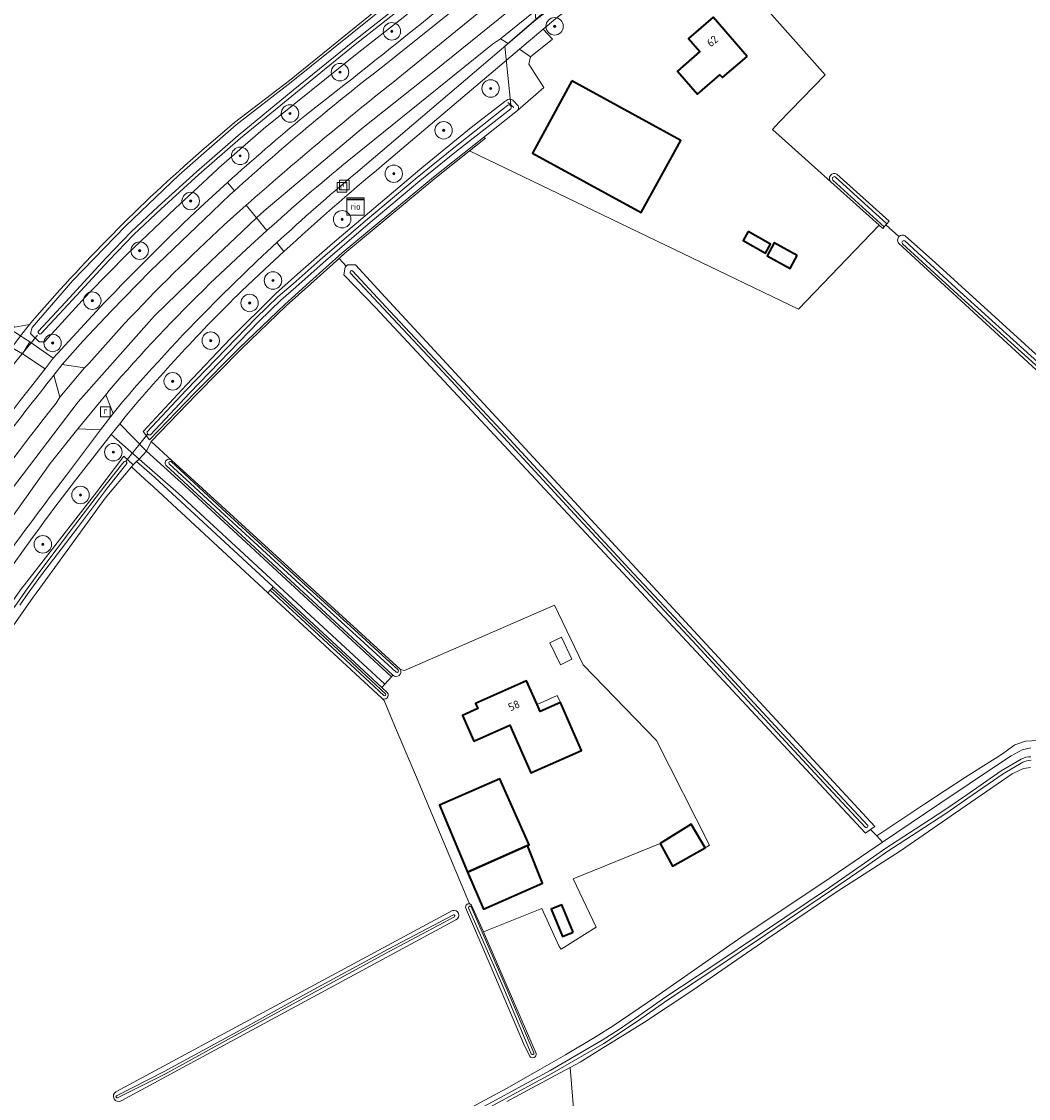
# Model space of a CAD drawing. Extents: x 199200 to 204075, y 460125 to 464703.
# Tile 22 of 174: x 200345 to 200575, y 463121 to 463368. Entities that reach past the tile are written whole.
import ezdxf
from ezdxf.enums import TextEntityAlignment as Align

# ---------------------------------------------------------------- set-up
doc = ezdxf.new("R2010")
doc.units = 0
doc.layers.get('0').update_dxf_attribs({"lineweight": 25})
for name, color, linetype, lineweight in [('B-WE-GR-BOOM-S', 90, 'Continuous', 25), ('B-WE-GR-BOOMTEELT-GV', 110, 'Continuous', 13), ('B-WE-GR-GRAS-GV', 60, 'Continuous', 13), ('B-WE-IE-TERREINAFSCHEIDING_KUNSTMATIG_HEKWERK-G', 20, 'IE-TERREINAFSCHEIDING-KUNSTMATIG', 18), ('B-WE-IE-TERREINAFSCHEIDING_KUNSTMATIG_HEKWERK_RASTER-G', 30, 'IE-TERREINAFSCHEIDING-KUNSTMATIG', 18), ('B-WE-IE-TERREINAFSCHEIDING_KUNSTMATIG_MUUR-G', 90, 'IE-TERREINAFSCHEIDING-KUNSTMATIG-DICHT', 18), ('B-WE-KW-KUNSTWERK_DUIKER-G', 170, 'Continuous', 18), ('B-WE-OG-BEBOUWING-GV', 7, 'Continuous', 35), ('B-WE-OG-BEBOUWING-T18', 10, 'Continuous', 18), ('B-WE-OG-BEBOUWING_LOODS-GV', 7, 'Continuous', 35), ('B-WE-OG-BEBOUWING_LUIFEL-GV', 7, 'Continuous', 18), ('B-WE-OG-BEBOUWING_SCHUUR-GV', 7, 'Continuous', 35), ('B-WE-OG-TERREIN_ERF-GV', 7, 'Continuous', 18), ('B-WE-OG-WATER_GREPPEL-GV', 160, 'Continuous', 18), ('B-WE-OG-WATER_SLOOT-GV', 120, 'Continuous', 18), ('B-WE-OG-WEG-GV', 7, 'Continuous', 18), ('B-WE-RI-GWA_RIOOLPUT-S', 30, 'Continuous', 25), ('B-WE-RI-TERREINKAST-S', 7, 'Continuous', 25), ('B-WE-VH-VERHARDING_ASFALT-GV', 252, 'Continuous', 18), ('B-WE-VH-VERHARDING_BETONSTRAATSTEEN-GV', 252, 'Continuous', 18), ('B-WE-VH-VERHARDING_HALFVERHARDING-GV', 252, 'Continuous', 18)]:
    doc.layers.add(name, color=color, linetype=linetype, lineweight=lineweight)
doc.styles.add('NLCS-ISO', font='NLCS-ISO.ttf')
doc.styles.add('NLCS-ISO-M1000-T18', font='NLCS-ISO.ttf', dxfattribs={"height": 1.8})
doc.linetypes.add('IE-TERREINAFSCHEIDING-KUNSTMATIG', pattern='A,4,[82,NLCS.SHX,S=0.75,R=90,X=0,Y=0],4,-2', length=10)
doc.linetypes.add('IE-TERREINAFSCHEIDING-KUNSTMATIG-DICHT', pattern='A,8,-1,[82,NLCS.SHX,S=0.75,R=90,X=0,Y=0],-1', length=10)

# ---------------------------------------------------------------- blocks, each defined once
blk = doc.blocks.new('SRI-TERREINKAST-SO')
at = {"color": 0, "linetype": 'ByBlock', "lineweight": 18}
for points in [[(-2, 2), (2, 2), (2, 1.68), (-2, 1.68)], [(-2, 1.52), (2, 1.52), (2, -2), (-2, -2)]]:
    blk.add_lwpolyline(points, close=True, dxfattribs=at)
at = {"color": 0, "linetype": 'ByBlock', "lineweight": 18, "style": 'NLCS-ISO'}
blk.add_text('rio', height=1.5, dxfattribs=at).set_placement((0, 0), align=Align.MIDDLE_CENTER)
blk = doc.blocks.new('SRI-PUT_INSPECTIEPUT_RIOOLPUT-SO')
at = {"color": 0, "linetype": 'ByBlock', "lineweight": 18}
blk.add_lwpolyline([(-1.12, -1.12), (1.12, -1.12), (1.12, 1.12), (-1.12, 1.12)], close=True, dxfattribs=at)
at = {"color": 0, "linetype": 'ByBlock', "lineweight": 18, "style": 'NLCS-ISO'}
blk.add_text('r', height=1.5, dxfattribs=at).set_placement((0, 0.28), align=Align.MIDDLE_CENTER)
blk = doc.blocks.new('SGR-BOOM_01-SO')
at = {"linetype": 'ByBlock', "lineweight": 18}
h = blk.add_hatch(color=0, dxfattribs=at)
h.dxf.hatch_style = 1
edge = h.paths.add_edge_path()
edge.add_arc((0, 0), 0.25, 0, 360)
at = {"color": 0, "linetype": 'ByBlock', "lineweight": 18}
for radius in [2, 0.25]:
    blk.add_circle((0, 0), radius, dxfattribs=at)

msp = doc.modelspace()

# ---------------------------------------------------------------- linework, layer by layer
at = {"layer": 'B-WE-GR-BOOMTEELT-GV', "flags": 128}
for points in [[(200441.806, 463115.601), (200455.719, 463123.062), (200462.782, 463127.131), (200469.225, 463130.821), (200476.293, 463135.027), (200480.12, 463137.461), (200489.931, 463144.103), (200509.428, 463157.729), (200530.131, 463171.516), (200541.93, 463179.556), (200540.595, 463181), (200539.195, 463182.514), (200538.01, 463181.676), (200425.655, 463302.159), (200418.369, 463309.697), (200418.669, 463311.405), (200418.944, 463311.667), (200417.329, 463313.402), (200415.978, 463312.171), (200410.812, 463307.567), (200405.165, 463302.534), (200394.84, 463292.588)], [(200394.84, 463292.588), (200384.542, 463282.145), (200374.294, 463271.51), (200374.262, 463271.445), (200378.903, 463267.201), (200431.41, 463219.191), (200432.302, 463218.941), (200466.676, 463233.919), (200473.283, 463220.224), (200490.084, 463202.894), (200502.239, 463178.852), (200501.214, 463178.275), (200493.775, 463174.089), (200490.932, 463179.276), (200470.971, 463171.197), (200476.244, 463160.051), (200468.206, 463155.053), (200467.793, 463155.651), (200463.777, 463164.366), (200450.42, 463158.982), (200452.651, 463153.928), (200462.527, 463131.146)], [(200447.191, 463165.462), (200446.818, 463166.355), (200434.865, 463194.979), (200430.001, 463206.315), (200427.679, 463212.054), (200427.086, 463212.603), (200400.97, 463236.765), (200373.827, 463261.877), (200373.779, 463261.921), (200369.73, 463265.668), (200363.67, 463258.457), (200348.687, 463237.835), (200347.858, 463236.693), (200347.183, 463235.765), (200336.347, 463220.319), (200314.93, 463187.349), (200293.192, 463154.169), (200276.174, 463128.195), (200272.985, 463123.327), (200276.588, 463121.403), (200278.696, 463120.277)], [(200366.133, 463122.361), (200443.289, 463163.875)], [(200461.012, 463130.476), (200459.802, 463132.907), (200451.844, 463151.632), (200446.333, 463164.579)], [(200444.091, 463161.754), (200367.354, 463120.275)]]:
    msp.add_lwpolyline(points, dxfattribs=at)
at = {"layer": 'B-WE-GR-BOOMTEELT-GV'}
for points in [[(200443.289, 463163.875, -0.9514297), (200444.091, 463161.754)], [(200446.333, 463164.579, -0.5107245), (200447.191, 463165.462)], [(200462.527, 463131.146, -0.7797754), (200461.012, 463130.476)], [(200367.354, 463120.275, -0.9852575), (200366.133, 463122.361)]]:
    msp.add_lwpolyline(points, format="xyb", dxfattribs=at)
at = {"layer": 'B-WE-GR-GRAS-GV', "flags": 128}
for points in [[(200365.807, 463478.47), (200358.483, 463470.346), (200348.462, 463458.938), (200335.727, 463444.61), (200330.438, 463438.959), (200301.892, 463406.264), (200301.532, 463405.851), (200301.517, 463405.834), (200300.813, 463406.641), (200298.121, 463403.548), (200298.899, 463403.096), (200295.6, 463399.234), (200292.543, 463392.725), (200290.318, 463388.845), (200279.867, 463369.266), (200268.688, 463345.092), (200277.952, 463339.003), (200297.734, 463326.626), (200323.043, 463309.857), (200335.672, 463301.853), (200339.82, 463299.568), (200342.965, 463297.691), (200346.347, 463298.314)], [(200753.187, 463243.647), (200654.357, 463347.711), (200623.138, 463381.908), (200611.749, 463393.687), (200608.698, 463390.797), (200564.56, 463437.384), (200555.942, 463446.684), (200545.048, 463431.67), (200532.709, 463416.991), (200520.06, 463403.016), (200502.196, 463385.424), (200509.23, 463377.608), (200528.739, 463355.542), (200518.212, 463344.663), (200516.718, 463343.004), (200530.077, 463330.976)], [(200385.771, 463338.136), (200393.313, 463344.558), (200405.957, 463354.261), (200438.102, 463380.334)], [(200547.143, 463318.615), (200554.063, 463312.384), (200619.812, 463252.589), (200676.698, 463200.403), (200680.027, 463202.418), (200685.06, 463204.857), (200689.446, 463206.953), (200697.94, 463210.835), (200704.149, 463213.373), (200711.223, 463216.566), (200717.674, 463220.375), (200721.258, 463222.663), (200581.239, 463353.264)], [(200542.303, 463320.671), (200541.954, 463320.283), (200541.136, 463321.019), (200522.677, 463301.767), (200447.21, 463338.086), (200439.245, 463331.719), (200418.646, 463314.601), (200417.329, 463313.402), (200418.944, 463311.667), (200419.256, 463311.964), (200421.083, 463311.96), (200427.894, 463304.58), (200540.135, 463183.179), (200539.195, 463182.514), (200540.595, 463181), (200541.535, 463181.665), (200551.624, 463188.371), (200560.943, 463194.516), (200569.182, 463199.665), (200572.236, 463201.91), (200574.709, 463202.727), (200577.587, 463202.865)], [(200531.46, 463332.735), (200543.447, 463321.942), (200542.935, 463321.373), (200542.7, 463321.112)], [(200545.687, 463318.419), (200542.7, 463321.112), (200542.303, 463320.671)], [(200542.7, 463321.112), (200545.687, 463318.419)], [(200673.937, 463198.801), (200545.617, 463316.952)], [(200374.262, 463271.445), (200373.18, 463269.265), (200381.967, 463261.294), (200429.324, 463217.481), (200429.663, 463217.848), (200377.601, 463266.014)], [(200378.903, 463267.201), (200374.262, 463271.445)], [(200577.587, 463202.865), (200574.709, 463202.727), (200572.236, 463201.91), (200569.182, 463199.665), (200560.943, 463194.516), (200551.624, 463188.371), (200541.535, 463181.665), (200540.595, 463181), (200541.93, 463179.556), (200555.029, 463188.481), (200569.006, 463197.745), (200571.444, 463199.398), (200573.914, 463200.742), (200575.892, 463201.216)], [(200575.884, 463196.727), (200574.244, 463196.502), (200571.65, 463195.22), (200560.852, 463187.86), (200546.044, 463177.57), (200531.51, 463168.241), (200515.405, 463157.326), (200498.159, 463145.507), (200487.36, 463138.333), (200482.267, 463135.149), (200477.947, 463132.527), (200472.608, 463129.126), (200470.329, 463127.918), (200473.731, 463085.724)]]:
    msp.add_lwpolyline(points, dxfattribs=at)
for points in [[(200346.347, 463298.314), (200342.965, 463297.691), (200339.82, 463299.568), (200335.672, 463301.853), (200323.043, 463309.857), (200297.734, 463326.626), (200277.952, 463339.003), (200268.688, 463345.092), (200268.42, 463344.509), (200335.247, 463301.236), (200342.975, 463296.51), (200344.297, 463295.656)], [(200371.507, 463267.398), (200370.894, 463266.833), (200374.996, 463263.263), (200375.07, 463263.195), (200402.2, 463238.095), (200427.091, 463215.067), (200427.77, 463215.801), (200380.519, 463259.516)]]:
    msp.add_lwpolyline(points, close=True, dxfattribs=at)
at = {"layer": 'B-WE-GR-GRAS-GV'}
for points in [[(200346.347, 463298.314, -0.0361656), (200385.771, 463338.136)], [(200530.077, 463330.976, -0.8905594), (200531.46, 463332.735)], [(200545.617, 463316.952, -0.361404), (200545.687, 463318.419)], [(200545.687, 463318.419, -0.3615551), (200547.143, 463318.615)], [(200377.601, 463266.014, -0.8754211), (200378.903, 463267.201)]]:
    msp.add_lwpolyline(points, format="xyb", dxfattribs=at)
at = {"layer": 'B-WE-IE-TERREINAFSCHEIDING_KUNSTMATIG_HEKWERK-G', "flags": 128}
msp.add_lwpolyline([(200346.347, 463298.314), (200342.965, 463297.691)], dxfattribs=at)
at = {"layer": 'B-WE-IE-TERREINAFSCHEIDING_KUNSTMATIG_HEKWERK_RASTER-G', "flags": 128}
for points in [[(200462.347, 463401.356), (200452.956, 463392.628), (200438.102, 463380.334), (200405.957, 463354.261), (200393.313, 463344.558), (200385.771, 463338.136)], [(200450.895, 463341.031), (200439.245, 463331.719), (200418.646, 463314.601), (200415.978, 463312.171), (200410.812, 463307.567)], [(200410.812, 463307.567), (200405.165, 463302.534), (200394.84, 463292.588), (200384.542, 463282.145), (200374.294, 463271.51)]]:
    msp.add_lwpolyline(points, dxfattribs=at)
at = {"layer": 'B-WE-IE-TERREINAFSCHEIDING_KUNSTMATIG_HEKWERK_RASTER-G'}
msp.add_lwpolyline([(200385.771, 463338.136, 0.0361599), (200346.347, 463298.314)], format="xyb", dxfattribs=at)
at = {"layer": 'B-WE-IE-TERREINAFSCHEIDING_KUNSTMATIG_MUUR-G', "flags": 128}
msp.add_lwpolyline([(200457.415, 463348.069), (200456.033, 463349.146)], dxfattribs=at)
at = {"layer": 'B-WE-KW-KUNSTWERK_DUIKER-G', "flags": 128}
for points in [[(200456.659, 463348.658), (200455.315, 463362.067), (200489.117, 463391.34), (200500.8, 463387.214)], [(200338.844, 463284.613), (200348.134, 463295.825)], [(200368.492, 463266.991), (200373.456, 463273.204)]]:
    msp.add_lwpolyline(points, dxfattribs=at)
at = {"layer": 'B-WE-OG-BEBOUWING-GV', "flags": 128}
for points in [[(200510.849, 463359.738), (200503.077, 463368.713), (200497.466, 463363.855), (200500.053, 463360.867), (200494.898, 463356.403), (200499.498, 463351.091), (200504.649, 463355.551), (200505.234, 463354.876)], [(200470.709, 463354.145), (200461.66, 463337.538), (200486.586, 463323.979), (200495.667, 463340.432)], [(200462.714, 463211.127), (200460.307, 463216.554), (200448.597, 463211.36), (200449.104, 463210.216), (200445.575, 463208.651), (200448.182, 463202.774), (200456.429, 463206.432), (200461.297, 463195.459), (200472.918, 463200.614), (200468.054, 463211.579), (200463.425, 463209.525)], [(200460.49, 463178.831), (200460.873, 463179.002), (200454.142, 463194.106), (200440.365, 463188.094), (200446.757, 463172.709)], [(200490.932, 463179.276), (200493.775, 463174.089), (200501.214, 463178.275), (200498.03, 463183.707)], [(200460.49, 463178.831), (200446.757, 463172.709), (200450.453, 463164.245), (200463.982, 463170.164)]]:
    msp.add_lwpolyline(points, close=True, dxfattribs=at)
at = {"layer": 'B-WE-OG-BEBOUWING_LOODS-GV', "flags": 128}
msp.add_lwpolyline([(200522.368, 463314.12), (200517.105, 463317.002), (200515.463, 463314.002), (200520.725, 463311.12)], close=True, dxfattribs=at)
at = {"layer": 'B-WE-OG-BEBOUWING_LUIFEL-GV', "flags": 128}
for points in [[(200468.323, 463226.557), (200465.67, 463225.308), (200468.047, 463220.264), (200470.699, 463221.514)], [(200462.714, 463211.127), (200463.425, 463209.525), (200468.054, 463211.579), (200467.352, 463213.19)]]:
    msp.add_lwpolyline(points, close=True, dxfattribs=at)
at = {"layer": 'B-WE-OG-BEBOUWING_SCHUUR-GV', "flags": 128}
for points in [[(200511.116, 463319.575), (200509.973, 463317.552), (200515.112, 463314.645), (200516.256, 463316.667)], [(200470.977, 463158.951), (200468.42, 463165.244), (200465.968, 463164.248), (200468.524, 463157.955)]]:
    msp.add_lwpolyline(points, close=True, dxfattribs=at)
at = {"layer": 'B-WE-OG-TERREIN_ERF-GV', "flags": 128}
for points in [[(200467.366, 463368.728), (200464.13, 463365.991), (200466.226, 463363.719), (200461.204, 463359.624), (200460.82, 463357.972), (200464.266, 463352.595), (200458.24, 463347.373), (200450.417, 463341.139), (200450.895, 463341.031), (200447.21, 463338.086), (200522.677, 463301.767), (200541.136, 463321.019), (200530.077, 463330.976), (200516.718, 463343.004), (200518.212, 463344.663), (200528.739, 463355.542), (200509.23, 463377.608)], [(200473.283, 463220.224), (200466.676, 463233.919), (200432.302, 463218.941), (200431.41, 463219.191)], [(200429.663, 463217.848), (200429.324, 463217.481), (200427.77, 463215.801), (200427.091, 463215.067), (200428.373, 463213.881)], [(200447.695, 463165.158), (200450.032, 463159.862), (200450.42, 463158.982), (200463.777, 463164.366), (200467.793, 463155.651), (200468.206, 463155.053), (200476.244, 463160.051), (200470.971, 463171.197), (200490.932, 463179.276), (200498.03, 463183.707), (200501.214, 463178.275), (200502.239, 463178.852), (200490.084, 463202.894), (200473.283, 463220.224)], [(200427.086, 463212.603), (200427.679, 463212.054), (200430.001, 463206.315), (200434.865, 463194.979), (200446.818, 463166.355), (200447.191, 463165.462)], [(200540.796, 463043.665), (200545.128, 463044.49), (200545.22, 463045.193), (200546.826, 463057.414), (200547.794, 463064.786), (200537.166, 463066.105), (200529.89, 463066.369), (200530.433, 463045.776), (200490.247, 463044.716), (200489.92, 463065.717), (200495.2, 463065.717), (200492.878, 463066.092), (200494.924, 463078.76), (200474.691, 463082.027), (200475.327, 463085.466), (200473.731, 463085.724), (200470.329, 463127.918), (200461.585, 463123.282), (200455.813, 463120.128)]]:
    msp.add_lwpolyline(points, dxfattribs=at)
for points in [[(200497.466, 463363.855), (200503.077, 463368.713), (200510.849, 463359.738), (200505.234, 463354.876), (200504.649, 463355.551), (200499.498, 463351.091), (200494.898, 463356.403), (200500.053, 463360.867)], [(200486.586, 463323.979), (200461.66, 463337.538), (200470.709, 463354.145), (200495.667, 463340.432)], [(200515.463, 463314.002), (200517.105, 463317.002), (200522.368, 463314.12), (200520.725, 463311.12)], [(200460.307, 463216.554), (200462.714, 463211.127), (200463.425, 463209.525), (200468.054, 463211.579), (200472.918, 463200.614), (200461.297, 463195.459), (200456.429, 463206.432), (200448.182, 463202.774), (200445.575, 463208.651), (200449.104, 463210.216), (200448.597, 463211.36)], [(200446.757, 463172.709), (200440.365, 463188.094), (200454.142, 463194.106), (200460.873, 463179.002), (200460.49, 463178.831), (200463.982, 463170.164), (200450.453, 463164.245)]]:
    msp.add_lwpolyline(points, close=True, dxfattribs=at)
at = {"layer": 'B-WE-OG-TERREIN_ERF-GV'}
for points in [[(200431.41, 463219.191, -0.7915941), (200429.663, 463217.848)], [(200428.373, 463213.881, -0.9072089), (200427.086, 463212.603)], [(200447.191, 463165.462, -0.2010447), (200447.695, 463165.158)]]:
    msp.add_lwpolyline(points, format="xyb", dxfattribs=at)
at = {"layer": 'B-WE-OG-WATER_GREPPEL-GV'}
for points in [[(200447.605, 463164.739, 0.9330992), (200447.022, 463164.485)], [(200461.392, 463131.019, 0.8015699), (200461.977, 463131.266)]]:
    msp.add_lwpolyline(points, format="xyb", dxfattribs=at)
at = {"layer": 'B-WE-OG-WATER_GREPPEL-GV', "flags": 128}
for points in [[(200447.022, 463164.485), (200454.835, 463146.538), (200461.392, 463131.019)], [(200461.977, 463131.266), (200455.42, 463146.788), (200447.605, 463164.739)]]:
    msp.add_lwpolyline(points, dxfattribs=at)
at = {"layer": 'B-WE-OG-WATER_SLOOT-GV', "flags": 128}
for points in [[(200348.331, 463296.69), (200354.562, 463303.434), (200363.918, 463313.558), (200369.676, 463319.507), (200375.864, 463325.324), (200384.622, 463333.278), (200394.145, 463341.631), (200406.761, 463352.001), (200420.5, 463363.123), (200431.852, 463372.073), (200441.317, 463379.914), (200454.554, 463391.022), (200466.679, 463401.991), (200480.505, 463415.198), (200490.76, 463425.919), (200504.819, 463441.677), (200512.308, 463450.144)], [(200512.308, 463450.144), (200504.819, 463441.677), (200490.76, 463425.919), (200480.505, 463415.198), (200466.679, 463401.991), (200454.554, 463391.022), (200441.317, 463379.914), (200431.852, 463372.073), (200420.5, 463363.123), (200406.761, 463352.001), (200394.145, 463341.631), (200384.622, 463333.278), (200375.864, 463325.324), (200369.676, 463319.507), (200363.918, 463313.558), (200354.562, 463303.434), (200348.331, 463296.69)], [(200512.932, 463449.591), (200505.443, 463441.124), (200491.373, 463425.353), (200481.095, 463414.608), (200467.247, 463401.381), (200455.101, 463390.394), (200441.851, 463379.274), (200432.376, 463371.424), (200421.02, 463362.472), (200407.288, 463351.355), (200394.685, 463340.996), (200385.177, 463332.656), (200376.43, 463324.712), (200370.261, 463318.913), (200364.523, 463312.985), (200355.174, 463302.868), (200348.943, 463296.124)], [(200348.943, 463296.124), (200355.174, 463302.868), (200364.523, 463312.985), (200370.261, 463318.913), (200376.43, 463324.712), (200385.177, 463332.656), (200394.685, 463340.996), (200407.288, 463351.355), (200421.02, 463362.472), (200432.376, 463371.424), (200441.851, 463379.274), (200455.101, 463390.394), (200467.247, 463401.381), (200481.095, 463414.608), (200491.373, 463425.353), (200505.443, 463441.124), (200512.932, 463449.591)], [(200438.565, 463379.801), (200406.32, 463353.811), (200393.679, 463344.088), (200386.264, 463337.534), (200380.577, 463332.507), (200368.343, 463320.822), (200356.227, 463308.352), (200346.924, 463297.589), (200346.565, 463296.208), (200348.529, 463294.328), (200349.777, 463294.303), (200360.025, 463305.546), (200368.672, 463314.355), (200379.702, 463324.891), (200383.95, 463328.812), (200389.335, 463333.784), (200389.763, 463334.179), (200399.987, 463343.168), (200421.44, 463360.436), (200432.363, 463368.954)], [(200456.015, 463349.89), (200455.279, 463349.403), (200447.572, 463343.464), (200436.311, 463334.229), (200415.784, 463316.84), (200408.492, 463310.398), (200404.212, 463306.616), (200402.748, 463305.323), (200392.36, 463294.958), (200382.35, 463284.453), (200372.358, 463273.739), (200373.805, 463271.862), (200384.183, 463282.496), (200394.489, 463292.896), (200404.852, 463302.898), (200406.368, 463304.254), (200410.498, 463307.95), (200418.029, 463314.69), (200438.975, 463332.05), (200450.417, 463341.139), (200458.24, 463347.373)], [(200458.358, 463348.389), (200457.142, 463349.709)], [(200373.341, 463273.689), (200382.261, 463283.233), (200398.295, 463299.78), (200403.263, 463304.61), (200406.757, 463307.585), (200412.999, 463313.134), (200423.351, 463322.047), (200435.211, 463332.015), (200443.626, 463338.817), (200456.042, 463348.554)], [(200456.042, 463348.554), (200443.626, 463338.817), (200435.211, 463332.015), (200423.351, 463322.047), (200412.999, 463313.134), (200406.757, 463307.585), (200403.263, 463304.61), (200398.295, 463299.78), (200382.261, 463283.233), (200373.341, 463273.689)], [(200456.66, 463347.766), (200444.25, 463338.034), (200435.848, 463331.242), (200424, 463321.284), (200413.659, 463312.381), (200407.414, 463306.83), (200403.937, 463303.869), (200399.003, 463299.073), (200382.987, 463282.543), (200374.073, 463273.005)], [(200374.073, 463273.005), (200382.987, 463282.543), (200399.003, 463299.073), (200403.937, 463303.869), (200407.414, 463306.83), (200413.659, 463312.381), (200424, 463321.284), (200435.848, 463331.242), (200444.25, 463338.034), (200456.66, 463347.766)], [(200531.049, 463332.161), (200542.935, 463321.373), (200543.447, 463321.942), (200531.46, 463332.735)], [(200542.303, 463320.671), (200542.7, 463321.112), (200542.935, 463321.373), (200531.049, 463332.161)], [(200530.077, 463330.976), (200541.136, 463321.019)], [(200541.136, 463321.019), (200541.954, 463320.283), (200542.303, 463320.671), (200530.539, 463331.388)], [(200530.539, 463331.388), (200542.303, 463320.671)], [(200545.617, 463316.952), (200673.937, 463198.801), (200675.798, 463199.858), (200676.698, 463200.403), (200619.812, 463252.589), (200554.063, 463312.384), (200547.143, 463318.615)], [(200674.73, 463199.691), (200666.37, 463207.544), (200654.991, 463218), (200642.54, 463229.236), (200632.251, 463238.746), (200620.615, 463249.208), (200607.516, 463261.291), (200595.401, 463272.256), (200577.811, 463288.28), (200559.156, 463305.149), (200546.472, 463316.795)], [(200546.472, 463316.795), (200559.156, 463305.149), (200577.811, 463288.28), (200595.401, 463272.256), (200607.516, 463261.291), (200620.615, 463249.208), (200632.251, 463238.746), (200642.54, 463229.236), (200654.991, 463218), (200666.37, 463207.544), (200674.73, 463199.691)], [(200547.05, 463317.425), (200559.732, 463305.781), (200578.386, 463288.913), (200595.975, 463272.888), (200608.092, 463261.922), (200621.191, 463249.84), (200632.826, 463239.378), (200643.117, 463229.867), (200655.567, 463218.632), (200666.951, 463208.17), (200675.315, 463200.314)], [(200675.315, 463200.314), (200666.951, 463208.17), (200655.567, 463218.632), (200643.117, 463229.867), (200632.826, 463239.378), (200621.191, 463249.84), (200608.092, 463261.922), (200595.975, 463272.888), (200578.386, 463288.913), (200559.732, 463305.781), (200547.05, 463317.425)], [(200538.035, 463182.941), (200528.397, 463193.287), (200511.047, 463211.984), (200499.348, 463224.672), (200483.359, 463241.817), (200472.231, 463253.776), (200455.043, 463272.425), (200440.995, 463287.481), (200428.549, 463300.821), (200419.882, 463310.106)], [(200419.882, 463310.106), (200428.549, 463300.821), (200440.995, 463287.481), (200455.043, 463272.425), (200472.231, 463253.776), (200483.359, 463241.817), (200499.348, 463224.672), (200511.047, 463211.984), (200528.397, 463193.287), (200538.035, 463182.941)], [(200420.374, 463310.565), (200429.04, 463301.28), (200441.486, 463287.94), (200455.536, 463272.882), (200472.724, 463254.233), (200483.851, 463242.275), (200499.841, 463225.129), (200511.54, 463212.441), (200528.889, 463193.745), (200538.527, 463183.4)], [(200538.527, 463183.4), (200528.889, 463193.745), (200511.54, 463212.441), (200499.841, 463225.129), (200483.851, 463242.275), (200472.724, 463254.233), (200455.536, 463272.882), (200441.486, 463287.94), (200429.04, 463301.28), (200420.374, 463310.565)], [(200336.347, 463220.319), (200347.183, 463235.765), (200347.858, 463236.693), (200348.687, 463237.835), (200363.67, 463258.457), (200369.73, 463265.668), (200370.077, 463266.081), (200367.955, 463268.055), (200361.782, 463259.942), (200345.199, 463238.617), (200344.502, 463237.721)], [(200431.41, 463219.191), (200378.903, 463267.201)], [(200270.279, 463122.882), (200274.239, 463128.879), (200280.41, 463138.529), (200285.67, 463146.483), (200290.971, 463154.508), (200297.598, 463164.955), (200304.806, 463175.915), (200313.617, 463189.273), (200320.452, 463199.846), (200327.797, 463210.856), (200334.246, 463220.938), (200338.765, 463227.884), (200343.474, 463234.415), (200345.392, 463237.168), (200348.452, 463241.335), (200356.67, 463252.171), (200363.571, 463261.306), (200368, 463266.895)], [(200368, 463266.895), (200363.571, 463261.306), (200356.67, 463252.171), (200348.452, 463241.335), (200345.392, 463237.168), (200343.474, 463234.415)], [(200368.632, 463266.394), (200364.209, 463260.812), (200357.313, 463251.685), (200349.098, 463240.852), (200346.048, 463236.698), (200344.132, 463233.949)], [(200344.132, 463233.949), (200346.048, 463236.698), (200349.098, 463240.852), (200357.313, 463251.685), (200364.209, 463260.812), (200368.632, 463266.394)], [(200377.601, 463266.014), (200429.663, 463217.848)], [(200430.429, 463218.573), (200422.126, 463226.147), (200407.432, 463239.595), (200391.018, 463254.611), (200378.359, 463266.357)], [(200378.359, 463266.357), (200391.018, 463254.611), (200407.432, 463239.595), (200422.126, 463226.147), (200430.429, 463218.573)], [(200378.813, 463266.846), (200391.47, 463255.102), (200407.882, 463240.087), (200422.576, 463226.64), (200430.878, 463219.066)], [(200430.878, 463219.066), (200422.576, 463226.64), (200407.882, 463240.087), (200391.47, 463255.102), (200378.813, 463266.846)], [(200401.908, 463237.779), (200401.531, 463237.371), (200417.717, 463222.373), (200427.601, 463213.17)], [(200402.2, 463238.095), (200401.908, 463237.779), (200418.096, 463222.78), (200427.98, 463213.577)], [(200427.98, 463213.577), (200418.096, 463222.78), (200401.908, 463237.779)], [(200428.373, 463213.881), (200427.091, 463215.067), (200402.2, 463238.095)], [(200427.601, 463213.17), (200417.717, 463222.373), (200401.531, 463237.371), (200400.97, 463236.765), (200427.086, 463212.603)], [(200575.892, 463201.216), (200573.914, 463200.742), (200571.444, 463199.398), (200569.006, 463197.745), (200555.029, 463188.481), (200541.93, 463179.556), (200530.131, 463171.516), (200509.428, 463157.729), (200489.931, 463144.103), (200480.12, 463137.461), (200476.293, 463135.027), (200469.225, 463130.821), (200462.782, 463127.131), (200455.719, 463123.062), (200441.806, 463115.601)], [(200366.594, 463073.655), (200369.709, 463075.096), (200379.735, 463080.653), (200397.691, 463090.425), (200409.34, 463096.673), (200427.018, 463106.269), (200446.139, 463116.618), (200465.675, 463127.239), (200477.604, 463134.141), (200481.615, 463136.735), (200486.044, 463139.727), (200492.211, 463144.082), (200503.042, 463151.209), (200514.381, 463158.835), (200529.731, 463169.22), (200537.04, 463174.224), (200542.702, 463178.22), (200549.415, 463182.525), (200556.188, 463187.007), (200560.996, 463190.312), (200569.138, 463195.912), (200573.67, 463198.633)], [(200573.67, 463198.633), (200569.138, 463195.912), (200560.996, 463190.312), (200556.188, 463187.007), (200549.415, 463182.525), (200542.702, 463178.22), (200537.04, 463174.224), (200529.731, 463169.22), (200514.381, 463158.835), (200503.042, 463151.209), (200492.211, 463144.082), (200486.044, 463139.727), (200481.615, 463136.735), (200477.604, 463134.141), (200465.675, 463127.239), (200446.139, 463116.618), (200427.018, 463106.269), (200409.34, 463096.673), (200397.691, 463090.425), (200379.735, 463080.653), (200369.709, 463075.096), (200366.594, 463073.655)], [(200574.053, 463197.911), (200569.58, 463195.225), (200561.458, 463189.639), (200556.645, 463186.331), (200549.86, 463181.841), (200543.158, 463177.542), (200537.506, 463173.553), (200530.191, 463168.545), (200514.837, 463158.158), (200503.494, 463150.529), (200492.671, 463143.407), (200486.508, 463139.055), (200482.065, 463136.054), (200478.031, 463133.445), (200466.074, 463126.527), (200446.528, 463115.901), (200427.407, 463105.551), (200409.728, 463095.955), (200398.079, 463089.707), (200380.128, 463079.938), (200370.079, 463074.368), (200366.847, 463072.873)], [(200366.847, 463072.873), (200370.079, 463074.368), (200380.128, 463079.938), (200398.079, 463089.707), (200409.728, 463095.955), (200427.407, 463105.551), (200446.528, 463115.901), (200466.074, 463126.527), (200478.031, 463133.445), (200482.065, 463136.054), (200486.508, 463139.055), (200492.671, 463143.407), (200503.494, 463150.529), (200514.837, 463158.158), (200530.191, 463168.545), (200537.506, 463173.553), (200543.158, 463177.542), (200549.86, 463181.841), (200556.645, 463186.331), (200561.458, 463189.639), (200569.58, 463195.225), (200574.053, 463197.911)], [(200455.813, 463120.128), (200461.585, 463123.282), (200470.329, 463127.918), (200472.608, 463129.126), (200477.947, 463132.527), (200482.267, 463135.149), (200487.36, 463138.333), (200498.159, 463145.507), (200515.405, 463157.326), (200531.51, 463168.241), (200546.044, 463177.57), (200560.852, 463187.86), (200571.65, 463195.22), (200574.244, 463196.502), (200575.884, 463196.727)], [(200443.289, 463163.875), (200366.133, 463122.361)], [(200446.333, 463164.579), (200451.844, 463151.632), (200459.802, 463132.907), (200461.012, 463130.476)], [(200461.392, 463131.019), (200454.835, 463146.538), (200447.022, 463164.485)], [(200447.605, 463164.739), (200455.42, 463146.788), (200461.977, 463131.266)], [(200462.527, 463131.146), (200452.651, 463153.928), (200450.42, 463158.982), (200450.032, 463159.862), (200447.695, 463165.158)], [(200366.259, 463121.442), (200377.216, 463126.989), (200394.768, 463136.572), (200409.699, 463144.792), (200428.553, 463155.042), (200443.519, 463162.941)], [(200443.519, 463162.941), (200428.553, 463155.042), (200409.699, 463144.792), (200394.768, 463136.572), (200377.216, 463126.989), (200366.259, 463121.442)], [(200443.794, 463162.42), (200428.831, 463154.523), (200409.982, 463144.275), (200395.051, 463136.056), (200377.49, 463126.467), (200366.525, 463120.916)], [(200366.525, 463120.916), (200377.49, 463126.467), (200395.051, 463136.056), (200409.982, 463144.275), (200428.831, 463154.523), (200443.794, 463162.42)], [(200367.354, 463120.275), (200444.091, 463161.754)]]:
    msp.add_lwpolyline(points, dxfattribs=at)
at = {"layer": 'B-WE-OG-WATER_SLOOT-GV'}
for points in [[(200457.142, 463349.709, 0.2398365), (200456.015, 463349.89)], [(200456.042, 463348.554, -0.8458824), (200456.66, 463347.766)], [(200456.66, 463347.766, 0.8458824), (200456.042, 463348.554)], [(200458.24, 463347.373, 0.2502834), (200458.358, 463348.389)], [(200531.46, 463332.735, 0.8905594), (200530.077, 463330.976)], [(200530.539, 463331.388, -0.7984833), (200531.049, 463332.161)], [(200531.049, 463332.161, 0.7984833), (200530.539, 463331.388)], [(200545.687, 463318.419, 0.361404), (200545.617, 463316.952)], [(200547.143, 463318.615, 0.3615551), (200545.687, 463318.419)], [(200546.472, 463316.795, -0.8460992), (200547.05, 463317.425)], [(200547.05, 463317.425, 0.8460992), (200546.472, 463316.795)], [(200419.882, 463310.106, -0.7920738), (200420.374, 463310.565)], [(200420.374, 463310.565, 0.7920738), (200419.882, 463310.106)], [(200348.943, 463296.124, -0.7179504), (200348.331, 463296.69)], [(200348.331, 463296.69, 0.7179504), (200348.943, 463296.124)], [(200374.073, 463273.005, -0.6552873), (200373.341, 463273.689)], [(200373.341, 463273.689, 0.6552873), (200374.073, 463273.005)], [(200378.903, 463267.201, 0.8754211), (200377.601, 463266.014)], [(200368, 463266.895, -0.7500435), (200368.632, 463266.394)], [(200368.632, 463266.394, 0.7500435), (200368, 463266.895)], [(200378.359, 463266.357, -0.8095024), (200378.813, 463266.846)], [(200378.813, 463266.846, 0.8095024), (200378.359, 463266.357)], [(200429.663, 463217.848, 0.7915941), (200431.41, 463219.191)], [(200430.878, 463219.066, -0.8706789), (200430.429, 463218.573)], [(200430.429, 463218.573, 0.8706789), (200430.878, 463219.066)], [(200427.086, 463212.603, 0.9072089), (200428.373, 463213.881)], [(200427.98, 463213.577, -0.6817228), (200427.601, 463213.17)], [(200427.601, 463213.17, 0.6817228), (200427.98, 463213.577)], [(200573.67, 463198.633, -0.1116487), (200575.949, 463199.182)], [(200575.949, 463199.182, 0.1116487), (200573.67, 463198.633)], [(200575.974, 463198.366, 0.1109439), (200574.053, 463197.911)], [(200574.053, 463197.911, -0.1109439), (200575.974, 463198.366)], [(200538.527, 463183.4, -0.6974853), (200538.035, 463182.941)], [(200538.035, 463182.941, 0.6974853), (200538.527, 463183.4)], [(200444.091, 463161.754, 0.9514297), (200443.289, 463163.875)], [(200447.191, 463165.462, 0.5107245), (200446.333, 463164.579)], [(200447.022, 463164.485, -0.9330992), (200447.605, 463164.739)], [(200447.695, 463165.158, 0.2010447), (200447.191, 463165.462)], [(200443.519, 463162.941, -0.7234747), (200443.794, 463162.42)], [(200443.794, 463162.42, 0.7234747), (200443.519, 463162.941)], [(200461.012, 463130.476, 0.7797754), (200462.527, 463131.146)], [(200461.977, 463131.266, -0.8015699), (200461.392, 463131.019)], [(200366.133, 463122.361, 0.9852575), (200367.354, 463120.275)], [(200366.525, 463120.916, -0.7800445), (200366.259, 463121.442)], [(200366.259, 463121.442, 0.7800445), (200366.525, 463120.916)]]:
    msp.add_lwpolyline(points, format="xyb", dxfattribs=at)
at = {"layer": 'B-WE-OG-WATER_SLOOT-GV', "flags": 128}
for points in [[(200418.944, 463311.667), (200418.669, 463311.405), (200418.369, 463309.697), (200425.655, 463302.159), (200538.01, 463181.676), (200539.195, 463182.514), (200540.135, 463183.179), (200427.894, 463304.58), (200421.083, 463311.96), (200419.256, 463311.964)], [(200401.908, 463237.779), (200402.2, 463238.095), (200375.07, 463263.195), (200374.996, 463263.263), (200370.894, 463266.833), (200370.077, 463266.081), (200369.73, 463265.668), (200373.779, 463261.921), (200373.827, 463261.877), (200400.97, 463236.765), (200401.531, 463237.371)]]:
    msp.add_lwpolyline(points, close=True, dxfattribs=at)
at = {"layer": 'B-WE-OG-WEG-GV', "flags": 128}
for points in [[(200509.226, 463435.333), (200519.394, 463447.849), (200512.282, 463453.537), (200511.036, 463451.982), (200502.05, 463441.607), (200492.852, 463431.078), (200483.314, 463421.142), (200472.978, 463411.237), (200462.347, 463401.356), (200452.956, 463392.628), (200438.102, 463380.334), (200405.957, 463354.261), (200393.313, 463344.558), (200385.771, 463338.136)], [(200346.565, 463296.208), (200346.924, 463297.589), (200356.227, 463308.352), (200368.343, 463320.822), (200380.577, 463332.507), (200386.264, 463337.534), (200393.679, 463344.088), (200406.32, 463353.811), (200438.565, 463379.801), (200453.225, 463391.804), (200462.853, 463400.781), (200473.612, 463410.813), (200483.832, 463420.812), (200493.202, 463430.601), (200502.439, 463441.227), (200511.438, 463451.429)], [(200465.837, 463397.39), (200458.496, 463390.672), (200432.363, 463368.954), (200421.44, 463360.436), (200399.987, 463343.168), (200389.763, 463334.179), (200389.335, 463333.784), (200383.95, 463328.812), (200379.702, 463324.891), (200368.672, 463314.355), (200360.025, 463305.546), (200349.777, 463294.303), (200348.529, 463294.328), (200346.565, 463296.208)], [(200429.654, 463353.791), (200449.338, 463369.798), (200446.769, 463373.053), (200426.947, 463357.139)], [(200456.044, 463362.696), (200454.33, 463363.746), (200452.52, 463362.544), (200419.144, 463335.627)], [(200421.099, 463332.921), (200456.044, 463362.696)], [(200458.24, 463347.373), (200464.266, 463352.595), (200460.82, 463357.972), (200461.204, 463359.624), (200458.685, 463361.418), (200427.225, 463334.727)], [(200368.237, 463277.077), (200367.014, 463275.528), (200373.18, 463269.265), (200374.262, 463271.445), (200374.294, 463271.51), (200384.542, 463282.145), (200394.84, 463292.588), (200405.165, 463302.534), (200410.812, 463307.567), (200415.978, 463312.171), (200417.329, 463313.402), (200418.646, 463314.601), (200439.245, 463331.719), (200447.21, 463338.086), (200450.895, 463341.031), (200450.417, 463341.139), (200438.975, 463332.05), (200418.029, 463314.69), (200410.498, 463307.95), (200406.368, 463304.254), (200404.852, 463302.898), (200394.489, 463292.896), (200384.183, 463282.496), (200373.805, 463271.862), (200372.358, 463273.739), (200382.35, 463284.453), (200392.36, 463294.958), (200402.748, 463305.323), (200404.212, 463306.616), (200408.492, 463310.398), (200415.784, 463316.84), (200436.311, 463334.229), (200447.572, 463343.464), (200455.279, 463349.403), (200456.015, 463349.89)], [(200457.142, 463349.709), (200458.358, 463348.389)], [(200393.3, 463328.945), (200392.347, 463328.083), (200388.216, 463324.139), (200373.969, 463310.539), (200365.151, 463301.43), (200358.554, 463294.433), (200353.81, 463289.095), (200358.938, 463288.376), (200359.996, 463289.398), (200368.135, 463298.538)], [(200384.291, 463324.024), (200386.471, 463326.05), (200391.735, 463330.854)], [(200390.991, 463321.099), (200395.241, 463324.954), (200396.011, 463325.635)], [(200400.771, 463319.824), (200396.069, 463315.536), (200387.713, 463307.649)], [(200390.172, 463304.765), (200398.526, 463312.844), (200403.039, 463317.056)], [(200404.682, 463315.049), (200400.26, 463310.945), (200394.975, 463305.926)], [(200346.347, 463298.314), (200344.297, 463295.656), (200344.287, 463295.643), (200344.99, 463295.208), (200346.426, 463294.281), (200351.773, 463290.547), (200363.475, 463303.213)], [(200349.949, 463288.093), (200344.709, 463291.578), (200342.898, 463292.633)], [(200352.428, 463280.202), (200353.312, 463281.6), (200351.94, 463286.654)], [(200364.604, 463283.169), (200363.822, 463282.142), (200365.503, 463277.895), (200367.639, 463280.537)], [(200270.279, 463122.882), (200269.319, 463123.497), (200269.009, 463123.735), (200290.204, 463156.091), (200333.468, 463222.137), (200344.502, 463237.721), (200345.199, 463238.617), (200361.782, 463259.942), (200367.955, 463268.055), (200370.077, 463266.081), (200370.894, 463266.833), (200371.507, 463267.398), (200365.056, 463273.048), (200356.889, 463262.588)], [(200354.805, 463263.722), (200362.59, 463274.152), (200357.403, 463274.323), (200351.034, 463266.387), (200335.974, 463245.29), (200326.047, 463230.933)]]:
    msp.add_lwpolyline(points, dxfattribs=at)
at = {"layer": 'B-WE-OG-WEG-GV'}
for points in [[(200409.464, 463346.161, 0.0104085), (200465.959, 463391.916)], [(200426.947, 463357.139, 0.0183675), (200393.3, 463328.945)], [(200396.011, 463325.635, -0.0133501), (200429.654, 463353.791)], [(200456.015, 463349.89, -0.2398365), (200457.142, 463349.709)], [(200458.358, 463348.389, -0.2502834), (200458.24, 463347.373)], [(200391.735, 463330.854, -0.0105503), (200409.464, 463346.161)], [(200385.771, 463338.136, 0.0361656), (200346.347, 463298.314)], [(200419.144, 463335.627, 0.011571), (200400.771, 463319.824)], [(200427.225, 463334.727, 0.0127132), (200404.682, 463315.049)], [(200403.039, 463317.056, -0.0119613), (200421.099, 463332.921)], [(200363.475, 463303.213, -0.0115845), (200384.291, 463324.024)], [(200368.135, 463298.538, -0.0178968), (200390.991, 463321.099)], [(200387.713, 463307.649, 0.0218426), (200364.604, 463283.169)], [(200367.639, 463280.537, -0.0184501), (200390.172, 463304.765)], [(200394.975, 463305.926, 0.0257436), (200368.237, 463277.077)], [(200327.795, 463258.621, -0.0178053), (200349.949, 463288.093)], [(200351.94, 463286.654, 0.0169976), (200326.187, 463252.37)], [(200329.844, 463249.725, -0.0186739), (200352.428, 463280.202)], [(200339.384, 463242.823, -0.0106832), (200354.805, 463263.722)], [(200356.889, 463262.588, 0.0122053), (200341.33, 463241.415)]]:
    msp.add_lwpolyline(points, format="xyb", dxfattribs=at)
at = {"layer": 'B-WE-VH-VERHARDING_ASFALT-GV'}
for points in [[(200465.959, 463391.916, -0.0104085), (200409.464, 463346.161)], [(200393.3, 463328.945, -0.0183675), (200426.947, 463357.139)], [(200429.654, 463353.791, 0.0133501), (200396.011, 463325.635)], [(200409.464, 463346.161, 0.0105503), (200391.735, 463330.854)], [(200400.771, 463319.824, -0.011571), (200419.144, 463335.627)], [(200404.682, 463315.049, -0.0127132), (200427.225, 463334.727)], [(200421.099, 463332.921, 0.0119613), (200403.039, 463317.056)], [(200384.291, 463324.024, 0.0115845), (200363.475, 463303.213)], [(200390.991, 463321.099, 0.0178968), (200368.135, 463298.538)], [(200364.604, 463283.169, -0.0218426), (200387.713, 463307.649)], [(200390.172, 463304.765, 0.0184501), (200367.639, 463280.537)], [(200368.237, 463277.077, -0.0257436), (200394.975, 463305.926)], [(200349.949, 463288.093, 0.0178053), (200327.795, 463258.621)], [(200326.187, 463252.37, -0.0169976), (200351.94, 463286.654)], [(200352.428, 463280.202, 0.0186739), (200329.844, 463249.725)], [(200354.805, 463263.722, 0.0106832), (200339.384, 463242.823)], [(200341.33, 463241.415, -0.0122053), (200356.889, 463262.588)]]:
    msp.add_lwpolyline(points, format="xyb", dxfattribs=at)
at = {"layer": 'B-WE-VH-VERHARDING_ASFALT-GV', "flags": 128}
for points in [[(200439.114, 463356.36), (200466.468, 463378.523), (200475.386, 463386.54), (200472.846, 463389.426), (200470.092, 463386.948), (200457.455, 463376.365), (200450.602, 463370.837), (200449.338, 463369.798), (200429.654, 463353.791)], [(200452.52, 463362.544), (200454.33, 463363.746), (200462.266, 463370.216), (200462.462, 463370.664), (200475.301, 463381.275), (200477.951, 463383.624), (200475.386, 463386.54), (200466.468, 463378.523), (200439.114, 463356.36), (200422.801, 463343.465), (200400.102, 463324.351), (200398.39, 463322.731), (200400.771, 463319.824)], [(200458.685, 463361.418), (200464.13, 463365.991), (200467.366, 463368.728), (200481.445, 463379.654), (200479.68, 463381.66), (200476.894, 463379.46), (200462.419, 463368.166), (200456.044, 463362.696), (200421.099, 463332.921)], [(200426.947, 463357.139), (200446.769, 463373.053)], [(200419.144, 463335.627), (200452.52, 463362.544)], [(200427.225, 463334.727), (200458.685, 463361.418)], [(200396.011, 463325.635), (200398.39, 463322.731), (200400.102, 463324.351), (200422.801, 463343.465), (200439.114, 463356.36)], [(200388.216, 463324.139), (200392.347, 463328.083), (200393.3, 463328.945), (200391.735, 463330.854), (200386.471, 463326.05), (200384.291, 463324.024)], [(200391.735, 463330.854), (200393.3, 463328.945)], [(200351.94, 463286.654), (200353.81, 463289.095), (200358.554, 463294.433), (200365.151, 463301.43), (200373.969, 463310.539), (200388.216, 463324.139)], [(200374.973, 463300.293), (200387.95, 463312.858), (200393.619, 463318.22), (200398.39, 463322.731), (200396.011, 463325.635), (200395.241, 463324.954), (200390.991, 463321.099)], [(200387.713, 463307.649), (200396.069, 463315.536), (200400.771, 463319.824), (200398.39, 463322.731), (200393.619, 463318.22), (200387.95, 463312.858), (200374.973, 463300.293), (200357.465, 463280.519), (200340.74, 463258.521), (200333.042, 463247.411), (200335.974, 463245.29), (200351.034, 463266.387), (200357.403, 463274.323), (200363.822, 463282.142), (200364.604, 463283.169)], [(200394.975, 463305.926), (200400.26, 463310.945), (200404.682, 463315.049), (200403.039, 463317.056), (200398.526, 463312.844), (200390.172, 463304.765)], [(200403.039, 463317.056), (200404.682, 463315.049)], [(200363.475, 463303.213), (200351.773, 463290.547), (200349.949, 463288.093)], [(200329.844, 463249.725), (200333.042, 463247.411), (200340.74, 463258.521), (200357.465, 463280.519), (200374.973, 463300.293)], [(200368.135, 463298.538), (200359.996, 463289.398), (200358.938, 463288.376), (200353.312, 463281.6), (200352.428, 463280.202)], [(200367.639, 463280.537), (200365.503, 463277.895), (200362.59, 463274.152), (200354.805, 463263.722)], [(200356.889, 463262.588), (200365.056, 463273.048), (200367.014, 463275.528), (200368.237, 463277.077)]]:
    msp.add_lwpolyline(points, dxfattribs=at)
msp.add_lwpolyline([(200346.426, 463294.281), (200344.99, 463295.208), (200344.287, 463295.643), (200342.254, 463293.008), (200342.898, 463292.633), (200344.709, 463291.578)], close=True, dxfattribs=at)
at = {"layer": 'B-WE-VH-VERHARDING_BETONSTRAATSTEEN-GV', "flags": 128}
for points in [[(200462.419, 463368.166), (200462.266, 463370.216), (200454.33, 463363.746), (200456.044, 463362.696)], [(200466.226, 463363.719), (200464.13, 463365.991), (200458.685, 463361.418), (200461.204, 463359.624)], [(200346.426, 463294.281), (200344.709, 463291.578), (200349.949, 463288.093), (200351.773, 463290.547)], [(200358.938, 463288.376), (200353.81, 463289.095), (200351.94, 463286.654), (200353.312, 463281.6)], [(200365.503, 463277.895), (200363.822, 463282.142), (200357.403, 463274.323), (200362.59, 463274.152)], [(200367.014, 463275.528), (200365.056, 463273.048), (200371.507, 463267.398), (200373.18, 463269.265)]]:
    msp.add_lwpolyline(points, close=True, dxfattribs=at)
at = {"layer": 'B-WE-VH-VERHARDING_HALFVERHARDING-GV', "flags": 128}
msp.add_lwpolyline([(200427.77, 463215.801), (200429.324, 463217.481), (200381.967, 463261.294), (200373.18, 463269.265), (200371.507, 463267.398), (200380.519, 463259.516)], close=True, dxfattribs=at)

# ---------------------------------------------------------------- block references
at = {"layer": 'B-WE-GR-BOOM-S'}
for p in [(200466.728, 463366.64), (200429.421, 463365.5), (200417.529, 463356.131), (200452.051, 463352.397), (200406.065, 463346.668), (200441.277, 463342.81), (200394.638, 463336.946), (200429.855, 463332.848), (200383.291, 463326.602), (200418.017, 463322.408), (200371.586, 463315.209), (200402.165, 463308.366), (200360.723, 463303.75), (200396.792, 463303.216), (200351.622, 463294.046), (200387.889, 463294.565), (200379.167, 463285.247), (200365.556, 463269.003), (200358.027, 463259.177), (200349.384, 463247.864)]:
    msp.add_blockref('SGR-BOOM_01-SO', p, dxfattribs=at)
at = {"layer": 'B-WE-RI-GWA_RIOOLPUT-S'}
for p in [(200417.959, 463329.741), (200418.513, 463330.267), (200363.742, 463278.251)]:
    msp.add_blockref('SRI-PUT_INSPECTIEPUT_RIOOLPUT-SO', p, dxfattribs=at)
at = {"layer": 'B-WE-RI-TERREINKAST-S'}
msp.add_blockref('SRI-TERREINKAST-SO', (200421.073, 463325.335), dxfattribs=at)

# ---------------------------------------------------------------- texts
at = {"layer": 'B-WE-OG-BEBOUWING-T18', "style": 'NLCS-ISO-M1000-T18'}
for s, rotation, p in [('62', 40.9, (200502.89, 463363.26)), ('58', 23.9, (200457.424, 463210.9))]:
    msp.add_text(s, height=1.8, rotation=rotation, dxfattribs=at).set_placement(p, align=Align.MIDDLE)

doc.saveas('drawing.dxf')
